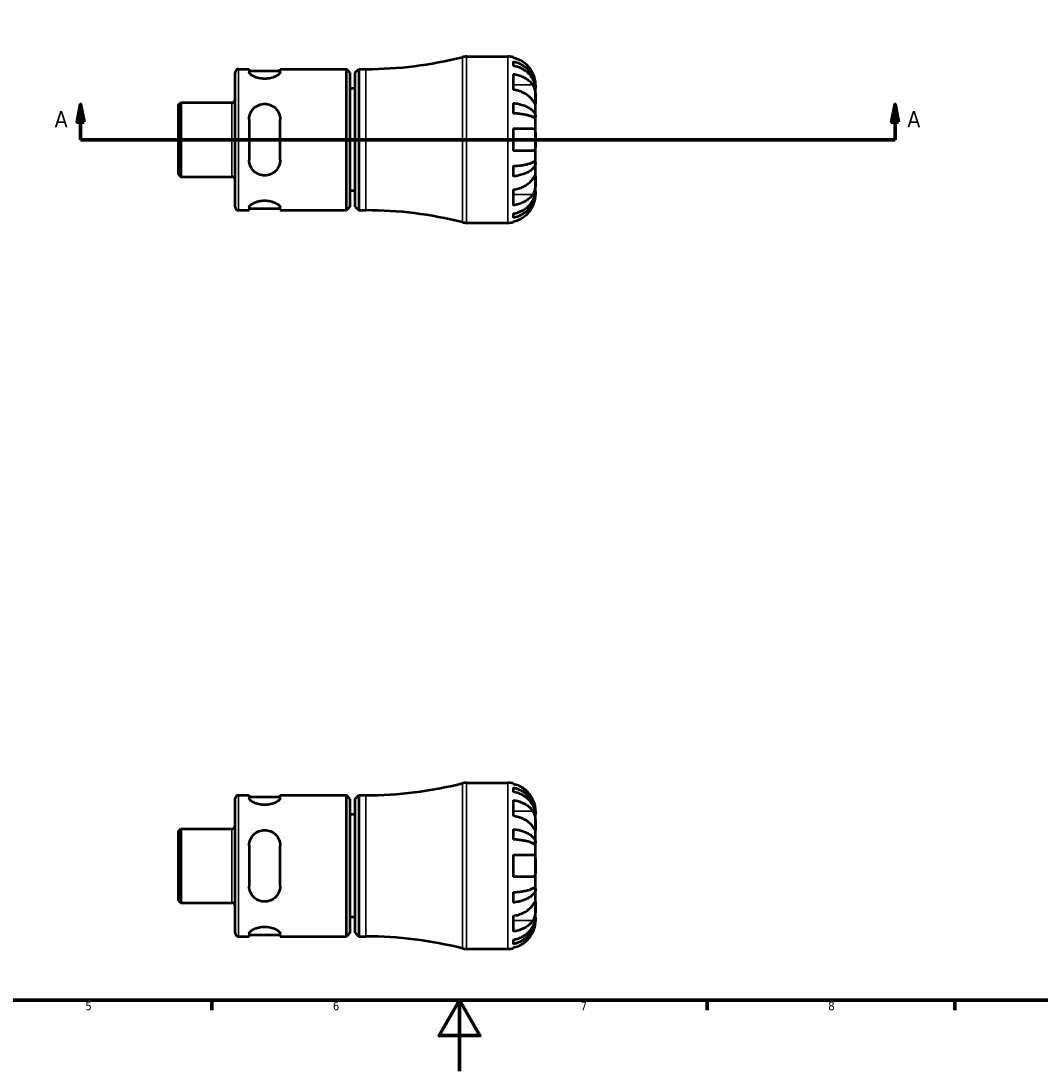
# Model space of a CAD drawing. Header units: millimetres. Extents: x -51 to 904, y -24 to 594.
# Tile 3 of 6: x 296 to 585, y 0 to 297. Entities that reach past the tile are written whole.
import ezdxf

# ---------------------------------------------------------------- set-up
doc = ezdxf.new("R2010")
doc.units = ezdxf.units.MM
for name, color, linetype, lineweight in [('Border (ANSI)', 7, 'Continuous', 70), ('Section Line (ANSI)', 7, 'Continuous', 70), ('Visible (ANSI)', 7, 'Continuous', 50), ('Visible Narrow (ANSI)', 7, 'Continuous', 35)]:
    doc.layers.add(name, color=color, linetype=linetype, lineweight=lineweight)
doc.styles.add('Label Text (ANSI)', font='tahoma.ttf')
doc.styles.add('Note Text (ANSI)', font='tahoma.ttf')

# ---------------------------------------------------------------- blocks, each defined once
blk = doc.blocks.new('Borders Default Border')
at = {"layer": 'Border (ANSI)'}
for p, q in [((350.42, 20), (350.42, 17.2)), ((490.58, 20), (490.58, 17.2)), ((560.67, 20), (560.67, 17.2))]:
    blk.add_line(p, q, dxfattribs=at)
at = {"layer": 'Border (ANSI)', "flags": 128}
for points in [[(20, 20), (20, 574), (821, 574), (821, 20), (20, 20)], [(420.5, 0), (420.5, 20), (414.73, 10), (426.27, 10), (420.5, 20)]]:
    blk.add_lwpolyline(points, dxfattribs=at)
at = {"layer": 'Border (ANSI)', "color": 5, "true_color": 0x0000ff, "char_height": 2.4, "attachment_point": 7, "style": 'Note Text (ANSI)'}
for s, insert in [('5', (314.67, 17.15)), ('6', (384.69, 17.15)), ('7', (454.8, 17.2)), ('8', (524.84, 17.15))]:
    blk.add_mtext(s, dxfattribs=dict(at, insert=insert))
blk = doc.blocks.new('2dTransSection0')
at = {"layer": 'Section Line (ANSI)', "linetype": 'Continuous'}
for p, q in [((313.32, 273.43), (312.32, 268.43)), ((313.32, 268.43), (313.32, 273.43)), ((314.32, 268.43), (313.32, 273.43)), ((543.74, 273.43), (542.74, 268.43)), ((543.74, 268.43), (543.74, 273.43)), ((544.74, 268.43), (543.74, 273.43)), ((312.32, 268.43), (314.32, 268.43)), ((313.32, 263.43), (313.32, 268.43)), ((542.74, 268.43), (544.74, 268.43)), ((543.74, 263.43), (543.74, 268.43)), ((313.32, 263.43), (322.26, 263.43)), ((534.81, 263.43), (543.74, 263.43))]:
    blk.add_line(p, q, dxfattribs=at)
at = {"layer": 'Section Line (ANSI)'}
blk.add_line((313.32, 263.43), (543.74, 263.43), dxfattribs=at)
at = {"layer": 'Section Line (ANSI)', "linetype": 'Continuous', "flags": 128}
for points in [[(314.32, 268.43), (313.32, 273.43), (312.32, 268.43), (314.32, 268.43)], [(544.74, 268.43), (543.74, 273.43), (542.74, 268.43), (544.74, 268.43)]]:
    blk.add_lwpolyline(points, dxfattribs=at)
at = {"layer": 'Section Line (ANSI)'}
for points in [[(314.32, 268.43), (313.32, 273.43), (312.32, 268.43), (314.32, 268.43)], [(544.74, 268.43), (543.74, 273.43), (542.74, 268.43), (544.74, 268.43)]]:
    blk.add_solid(points, dxfattribs=at)
at = {"layer": 'Section Line (ANSI)', "char_height": 4.57, "attachment_point": 7, "style": 'Label Text (ANSI)'}
for insert in [(305.96, 266.93), (547.21, 266.93)]:
    blk.add_mtext('A', dxfattribs=dict(at, insert=insert))

msp = doc.modelspace()

# ---------------------------------------------------------------- linework, layer by layer
at = {"layer": 'Visible (ANSI)'}
for p, q in [((422.4605, 286.9274), (434.1567, 286.9274)), ((435.7317, 286.7683), (435.7317, 286.5547)), ((435.7317, 285.5461), (435.7317, 284.3383)), ((357.0317, 244.3774), (357.0317, 282.4774)), ((357.9567, 283.4024), (361.0192, 283.4024)), ((361.0192, 283.4024), (361.0192, 282.5569)), ((361.0192, 282.9024), (369.7692, 282.9024)), ((369.7692, 283.4024), (388.5167, 283.4024)), ((369.7692, 282.5569), (369.7692, 283.4024)), ((388.5167, 243.4524), (388.5167, 283.4024)), ((389.5167, 282.4024), (388.5167, 283.4024)), ((389.5167, 282.4024), (389.5167, 244.4524)), ((391.0317, 282.4024), (392.0317, 283.4024)), ((391.0317, 244.4524), (391.0317, 282.4024)), ((392.0317, 283.4024), (392.0317, 243.4524)), ((392.0317, 283.4024), (394.0317, 283.4024)), ((435.7317, 282.0083), (435.7317, 277.5535)), ((391.0317, 277.9274), (389.5167, 277.9274)), ((442.0317, 278.0469), (442.0193, 278.0469)), ((442.0317, 278.0469), (442.0317, 279.0524)), ((442.0317, 277.6643), (442.0317, 278.0469)), ((442.0317, 274.4759), (442.0317, 277.6643)), ((341.0317, 273.2762), (341.6603, 273.9049)), ((341.0317, 253.5785), (341.0317, 273.2762)), ((341.6603, 273.9049), (356.1067, 273.9049)), ((341.6603, 273.9049), (341.6603, 252.9499)), ((435.7317, 273.797), (435.7317, 270.8812)), ((442.0317, 269.8657), (442.0317, 274.4759)), ((361.0192, 269.1774), (361.0192, 257.6774)), ((369.7692, 257.6774), (369.7692, 269.1774)), ((442.0317, 269.8657), (441.1228, 269.8657)), ((442.0317, 268.9418), (442.0317, 269.8657)), ((442.0317, 263.4274), (442.0317, 268.9418)), ((435.7317, 266.5774), (435.7317, 260.2774)), ((435.7317, 266.5774), (441.2539, 266.5774)), ((442.0317, 257.9129), (442.0317, 263.4274)), ((441.2539, 260.2774), (435.7317, 260.2774)), ((435.7317, 255.9735), (435.7317, 253.0577)), ((442.0317, 256.9891), (441.1228, 256.9891)), ((442.0317, 256.9891), (442.0317, 257.9129)), ((442.0317, 252.3788), (442.0317, 256.9891)), ((341.0317, 253.5785), (341.6603, 252.9499)), ((341.6603, 252.9499), (356.1067, 252.9499)), ((442.0317, 249.1905), (442.0317, 252.3788)), ((391.0317, 248.9274), (389.5167, 248.9274)), ((435.7317, 249.3012), (435.7317, 244.8465)), ((442.0317, 248.8078), (442.0193, 248.8078)), ((442.0317, 248.8078), (442.0317, 249.1905)), ((442.0317, 247.8024), (442.0317, 248.8078)), ((361.0192, 244.2979), (361.0192, 243.4524)), ((361.0192, 243.9524), (369.7692, 243.9524)), ((369.7692, 243.4524), (369.7692, 244.2979)), ((389.5167, 244.4524), (388.5167, 243.4524)), ((391.0317, 244.4524), (392.0317, 243.4524)), ((357.9567, 243.4524), (361.0192, 243.4524)), ((369.7692, 243.4524), (388.5167, 243.4524)), ((392.0317, 243.4524), (394.0317, 243.4524)), ((435.7317, 242.5164), (435.7317, 241.3087)), ((422.4605, 239.9274), (434.1567, 239.9274)), ((435.7317, 240.3), (435.7317, 240.0865)), ((422.4605, 81.5288), (434.1567, 81.5288)), ((435.7317, 81.3697), (435.7317, 81.1561)), ((357.9567, 78.0038), (361.0192, 78.0038)), ((361.0192, 78.0038), (361.0192, 77.1583)), ((361.0192, 77.5038), (369.7692, 77.5038)), ((369.7692, 78.0038), (388.5167, 78.0038)), ((369.7692, 77.1583), (369.7692, 78.0038)), ((388.5167, 38.0538), (388.5167, 78.0038)), ((389.5167, 77.0038), (388.5167, 78.0038)), ((391.0317, 77.0038), (392.0317, 78.0038)), ((392.0317, 78.0038), (392.0317, 38.0538)), ((392.0317, 78.0038), (394.0317, 78.0038)), ((435.7317, 80.1475), (435.7317, 78.9397)), ((357.0317, 38.9788), (357.0317, 77.0788)), ((389.5167, 77.0038), (389.5167, 39.0538)), ((391.0317, 39.0538), (391.0317, 77.0038)), ((435.7317, 76.6097), (435.7317, 72.1549)), ((391.0317, 72.5288), (389.5167, 72.5288)), ((442.0317, 72.6484), (442.0193, 72.6484)), ((442.0317, 72.6484), (442.0317, 73.6538)), ((442.0317, 72.2657), (442.0317, 72.6484)), ((442.0317, 69.0773), (442.0317, 72.2657)), ((341.0317, 67.8776), (341.6603, 68.5063)), ((341.6603, 68.5063), (356.1067, 68.5063)), ((341.6603, 68.5063), (341.6603, 47.5513)), ((435.7317, 68.3984), (435.7317, 65.4826)), ((442.0317, 64.4671), (442.0317, 69.0773)), ((341.0317, 48.1799), (341.0317, 67.8776)), ((361.0192, 63.7788), (361.0192, 52.2788)), ((369.7692, 52.2788), (369.7692, 63.7788)), ((442.0317, 64.4671), (441.1228, 64.4671)), ((442.0317, 63.5432), (442.0317, 64.4671)), ((442.0317, 58.0288), (442.0317, 63.5432)), ((435.7317, 61.1788), (435.7317, 54.8788)), ((435.7317, 61.1788), (441.2539, 61.1788)), ((442.0317, 52.5144), (442.0317, 58.0288)), ((441.2539, 54.8788), (435.7317, 54.8788)), ((435.7317, 50.5749), (435.7317, 47.6592)), ((442.0317, 51.5905), (441.1228, 51.5905)), ((442.0317, 51.5905), (442.0317, 52.5144)), ((442.0317, 46.9802), (442.0317, 51.5905)), ((341.0317, 48.1799), (341.6603, 47.5513)), ((341.6603, 47.5513), (356.1067, 47.5513)), ((442.0317, 43.7919), (442.0317, 46.9802)), ((391.0317, 43.5288), (389.5167, 43.5288)), ((435.7317, 43.9027), (435.7317, 39.4479)), ((442.0317, 43.4092), (442.0193, 43.4092)), ((442.0317, 43.4092), (442.0317, 43.7919)), ((442.0317, 42.4038), (442.0317, 43.4092)), ((361.0192, 38.8993), (361.0192, 38.0538)), ((369.7692, 38.0538), (369.7692, 38.8993)), ((389.5167, 39.0538), (388.5167, 38.0538)), ((391.0317, 39.0538), (392.0317, 38.0538)), ((357.9567, 38.0538), (361.0192, 38.0538)), ((361.0192, 38.5538), (369.7692, 38.5538)), ((369.7692, 38.0538), (388.5167, 38.0538)), ((392.0317, 38.0538), (394.0317, 38.0538)), ((435.7317, 37.1178), (435.7317, 35.9101)), ((422.4605, 34.5288), (434.1567, 34.5288)), ((435.7317, 34.9014), (435.7317, 34.6879))]:
    msp.add_line(p, q, dxfattribs=at)
for centre, radius, start, end in [((394.0317, 395.1033), 111.7009, 270, 284.136477), ((422.4605, 282.2274), 4.7, 90, 104.136477), ((434.1567, 279.0524), 7.875, 78.463041, 90), ((357.9567, 282.4774), 0.925, 90, 180), ((356.1067, 274.8299), 0.925, 270, 0), ((356.1067, 252.0249), 0.925, 0, 90), ((357.9567, 244.3774), 0.925, 180, 270), ((394.0317, 131.7515), 111.7009, 75.863523, 90), ((422.4605, 244.6274), 4.7, 255.863523, 270), ((434.1567, 247.8024), 7.875, 270, 281.536959), ((394.0317, 189.7047), 111.7009, 270, 284.136477), ((422.4605, 76.8288), 4.7, 90, 104.136477), ((434.1567, 73.6538), 7.875, 78.463041, 90), ((357.9567, 77.0788), 0.925, 90, 180), ((356.1067, 69.4313), 0.925, 270, 0), ((356.1067, 46.6263), 0.925, 0, 90), ((357.9567, 38.9788), 0.925, 180, 270), ((394.0317, -73.6471), 111.7009, 75.863523, 90), ((422.4605, 39.2288), 4.7, 255.863523, 270), ((434.1567, 42.4038), 7.875, 270, 281.536959)]:
    msp.add_arc(centre, radius, start, end, dxfattribs=at)
for points, knots in [([(441.2539, 282.2024), (441.096, 282.5355), (440.9071, 282.8723), (440.3989, 283.6388), (440.0559, 284.0528), (439.3672, 284.7455), (438.9588, 285.0883), (438.0786, 285.6799), (437.6069, 285.9286), (436.7238, 286.2961), (436.2337, 286.4513), (435.7317, 286.5547)], [3.892395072, 3.892395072, 3.892395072, 3.892395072, 3.998310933, 3.998310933, 4.145419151, 4.145419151, 4.291315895, 4.291315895, 4.43721264, 4.43721264, 4.578247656, 4.578247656, 4.578247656, 4.578247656]), ([(435.7317, 285.5461), (436.2367, 285.446), (436.7301, 285.2954), (437.6158, 284.9398), (438.0877, 284.6999), (438.9685, 284.1291), (439.3775, 283.7982), (440.0651, 283.1314), (440.407, 282.7339), (440.9964, 281.8781), (441.2439, 281.4198), (441.6169, 280.5463), (441.7763, 280.0505), (441.9837, 279.0376), (442.0317, 278.5204), (442.0317, 278.0469)], [0.1494024, 0.1494024, 0.1494024, 0.1494024, 0.29124982, 0.29124982, 0.43706507, 0.43706507, 0.58288032, 0.58288032, 0.7290354, 0.7290354, 0.87519047, 0.87519047, 1.02191485, 1.02191485, 1.16863923, 1.16863923, 1.16863923, 1.16863923]), ([(369.7692, 282.5569), (369.7692, 282.3859), (369.6523, 282.176), (369.1885, 281.7367), (368.842, 281.5084), (368.0636, 281.1334), (367.5871, 280.9577), (366.5292, 280.7129), (365.9472, 280.6461), (365.3942, 280.6461), (364.8411, 280.6461), (364.2591, 280.7129), (363.2012, 280.9577), (362.7247, 281.1334), (361.9463, 281.5084), (361.5998, 281.7367), (361.1361, 282.176), (361.0192, 282.3859), (361.0192, 282.5569)], [-0.68819062, -0.68819062, -0.68819062, -0.68819062, -0.51000104, -0.51000104, -0.33181146, -0.33181146, -0.16590573, -0.16590573, 0, 0, 0, 0.16590573, 0.16590573, 0.33181146, 0.33181146, 0.51000104, 0.51000104, 0.68819062, 0.68819062, 0.68819062, 0.68819062]), ([(442.0317, 277.6643), (442.0317, 278.0857), (441.9837, 278.5459), (441.7763, 279.4474), (441.6169, 279.8886), (441.2439, 280.666), (440.9964, 281.0739), (440.407, 281.8356), (440.0651, 282.1893), (439.3775, 282.7828), (438.9685, 283.0773), (438.0877, 283.5852), (437.6158, 283.7987), (436.7301, 284.1152), (436.2367, 284.2493), (435.7317, 284.3383)], [3.51339372, 3.51339372, 3.51339372, 3.51339372, 3.6601181, 3.6601181, 3.80684248, 3.80684248, 3.95299756, 3.95299756, 4.09915263, 4.09915263, 4.24496788, 4.24496788, 4.39078313, 4.39078313, 4.53263055, 4.53263055, 4.53263055, 4.53263055]), ([(442.0317, 279.0524), (442.0317, 279.0524), (442.0319, 279.0823), (442.0299, 279.2063), (442.0274, 279.3061), (442.0052, 279.6322), (441.978, 279.8917), (441.8799, 280.4108), (441.8268, 280.6388), (441.7128, 281.0348), (441.6619, 281.1938), (441.5519, 281.5043), (441.4939, 281.6545), (441.3755, 281.9381), (441.3163, 282.0708), (441.2539, 282.2024)], [0, 0, 0, 0, 0.075148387, 0.075148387, 0.157756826, 0.157756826, 0.278871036, 0.278871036, 0.360564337, 0.360564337, 0.413159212, 0.413159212, 0.461746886, 0.461746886, 0.504856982, 0.504856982, 0.504856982, 0.504856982]), ([(435.7317, 282.0083), (436.2337, 281.9351), (436.7238, 281.8254), (437.6069, 281.5655), (438.0786, 281.3897), (438.9588, 280.9714), (439.3672, 280.7289), (440.0559, 280.2392), (440.3989, 279.9464), (440.9071, 279.4044), (441.096, 279.1662), (441.2539, 278.9307)], [0.149410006, 0.149410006, 0.149410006, 0.149410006, 0.290445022, 0.290445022, 0.436341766, 0.436341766, 0.582238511, 0.582238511, 0.729346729, 0.729346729, 0.835262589, 0.835262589, 0.835262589, 0.835262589]), ([(441.2539, 274.4759), (441.096, 274.7115), (440.9071, 274.9496), (440.3989, 275.4916), (440.0559, 275.7844), (439.3672, 276.2741), (438.9588, 276.5166), (438.0786, 276.9349), (437.6069, 277.1107), (436.7238, 277.3706), (436.2337, 277.4804), (435.7317, 277.5535)], [3.892395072, 3.892395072, 3.892395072, 3.892395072, 3.998310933, 3.998310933, 4.145419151, 4.145419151, 4.291315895, 4.291315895, 4.43721264, 4.43721264, 4.578247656, 4.578247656, 4.578247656, 4.578247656]), ([(441.2539, 278.9307), (441.3117, 278.8445), (441.3669, 278.7524), (441.5031, 278.4971), (441.5788, 278.3256), (441.7139, 277.9524), (441.772, 277.7517), (441.8866, 277.2529), (441.933, 276.9517), (442.0047, 276.2555), (442.0198, 275.8679), (442.0333, 275.1199), (442.0317, 274.7703), (442.0317, 274.4759)], [-0.50766593, -0.50766593, -0.50766593, -0.50766593, -0.46718991, -0.46718991, -0.402002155, -0.402002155, -0.33506637, -0.33506637, -0.243004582, -0.243004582, -0.124888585, -0.124888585, 0, 0, 0, 0]), ([(361.0192, 269.1774), (361.0192, 269.7462), (361.1361, 270.3437), (361.5998, 271.4345), (361.9463, 271.9284), (362.7247, 272.6827), (363.2012, 273.006), (364.2591, 273.4411), (364.8411, 273.5524), (365.9472, 273.5524), (366.5292, 273.4411), (367.5871, 273.006), (368.0636, 272.6827), (368.842, 271.9284), (369.1885, 271.4345), (369.6523, 270.3437), (369.7692, 269.7462), (369.7692, 269.1774)], [0.66656863, 0.66656863, 0.66656863, 0.66656863, 0.84475821, 0.84475821, 1.02294779, 1.02294779, 1.18885352, 1.18885352, 1.35475925, 1.35475925, 1.52066497, 1.52066497, 1.6865707, 1.6865707, 1.86476028, 1.86476028, 2.04294986, 2.04294986, 2.04294986, 2.04294986]), ([(435.7317, 273.797), (436.2367, 273.7445), (436.7301, 273.6656), (437.6158, 273.4791), (438.0877, 273.3534), (438.9685, 273.0542), (439.3775, 272.8807), (440.0651, 272.5311), (440.407, 272.3228), (440.9964, 271.8741), (441.2439, 271.6338), (441.6169, 271.1759), (441.7763, 270.916), (441.9837, 270.385), (442.0317, 270.1139), (442.0317, 269.8657)], [0.1494024, 0.1494024, 0.1494024, 0.1494024, 0.29124982, 0.29124982, 0.43706507, 0.43706507, 0.58288032, 0.58288032, 0.7290354, 0.7290354, 0.87519047, 0.87519047, 1.02191485, 1.02191485, 1.16863923, 1.16863923, 1.16863923, 1.16863923]), ([(442.0317, 274.4759), (442.0317, 274.3202), (442.0318, 274.1812), (442.0306, 273.9331), (442.0292, 273.8276), (442.0167, 273.6293), (442.0016, 273.5648), (441.9367, 273.5452), (441.8894, 273.5838), (441.7721, 273.7248), (441.714, 273.8036), (441.5789, 273.9951), (441.5032, 274.1059), (441.367, 274.3075), (441.3118, 274.3896), (441.2539, 274.4759)], [0, 0, 0, 0, 0.066081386, 0.066081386, 0.136674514, 0.136674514, 0.238734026, 0.238734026, 0.334577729, 0.334577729, 0.401578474, 0.401578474, 0.466853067, 0.466853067, 0.507453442, 0.507453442, 0.507453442, 0.507453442]), ([(442.0317, 268.9418), (442.0317, 269.0643), (441.9837, 269.198), (441.7763, 269.46), (441.6169, 269.5882), (441.2439, 269.8141), (440.9964, 269.9326), (440.407, 270.1539), (440.0651, 270.2567), (439.3775, 270.4292), (438.9685, 270.5148), (438.0877, 270.6624), (437.6158, 270.7244), (436.7301, 270.8164), (436.2367, 270.8553), (435.7317, 270.8812)], [3.51339372, 3.51339372, 3.51339372, 3.51339372, 3.6601181, 3.6601181, 3.80684248, 3.80684248, 3.95299756, 3.95299756, 4.09915263, 4.09915263, 4.24496788, 4.24496788, 4.39078313, 4.39078313, 4.53263055, 4.53263055, 4.53263055, 4.53263055]), ([(441.2539, 266.5774), (441.316, 266.5774), (441.375, 266.5692), (441.511, 266.528), (441.5836, 266.4855), (441.7148, 266.3593), (441.7719, 266.2745), (441.8864, 266.0205), (441.9331, 265.8339), (442.0047, 265.3315), (442.0198, 265.0015), (442.0333, 264.2556), (442.0317, 263.8437), (442.0317, 263.4274)], [-0.508164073, -0.508164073, -0.508164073, -0.508164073, -0.464605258, -0.464605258, -0.401547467, -0.401547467, -0.335618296, -0.335618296, -0.242869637, -0.242869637, -0.124906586, -0.124906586, 0, 0, 0, 0]), ([(442.0317, 263.4274), (442.0317, 263.208), (442.0318, 262.9892), (442.0306, 262.5454), (442.0292, 262.3223), (442.0154, 261.7368), (441.9954, 261.4024), (441.9103, 260.9257), (441.8603, 260.7597), (441.7421, 260.5337), (441.6833, 260.4582), (441.5467, 260.3452), (441.4694, 260.3085), (441.3425, 260.2817), (441.299, 260.2774), (441.2539, 260.2774)], [-2.176679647, -2.176679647, -2.176679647, -2.176679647, -2.110866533, -2.110866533, -2.040552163, -2.040552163, -1.91738302, -1.91738302, -1.829422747, -1.829422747, -1.765581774, -1.765581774, -1.70117883, -1.70117883, -1.669619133, -1.669619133, -1.669619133, -1.669619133]), ([(369.7692, 257.6774), (369.7692, 257.1085), (369.6523, 256.511), (369.1885, 255.4202), (368.842, 254.9264), (368.0636, 254.172), (367.5871, 253.8487), (366.5292, 253.4137), (365.9472, 253.3024), (365.3942, 253.3024), (364.8411, 253.3024), (364.2591, 253.4137), (363.2012, 253.8487), (362.7247, 254.172), (361.9463, 254.9264), (361.5998, 255.4202), (361.1361, 256.511), (361.0192, 257.1085), (361.0192, 257.6774)], [-0.68819062, -0.68819062, -0.68819062, -0.68819062, -0.51000104, -0.51000104, -0.33181146, -0.33181146, -0.16590573, -0.16590573, 0, 0, 0, 0.16590573, 0.16590573, 0.33181146, 0.33181146, 0.51000104, 0.51000104, 0.68819062, 0.68819062, 0.68819062, 0.68819062]), ([(435.7317, 255.9735), (436.2367, 255.9994), (436.7301, 256.0384), (437.6158, 256.1303), (438.0877, 256.1924), (438.9685, 256.34), (439.3775, 256.4256), (440.0651, 256.598), (440.407, 256.7008), (440.9964, 256.9221), (441.2439, 257.0407), (441.6169, 257.2666), (441.7763, 257.3948), (441.9837, 257.6567), (442.0317, 257.7905), (442.0317, 257.9129)], [0.1494024, 0.1494024, 0.1494024, 0.1494024, 0.29124982, 0.29124982, 0.43706507, 0.43706507, 0.58288032, 0.58288032, 0.7290354, 0.7290354, 0.87519047, 0.87519047, 1.02191485, 1.02191485, 1.16863923, 1.16863923, 1.16863923, 1.16863923]), ([(442.0317, 256.9891), (442.0317, 256.7408), (441.9837, 256.4697), (441.7763, 255.9387), (441.6169, 255.6788), (441.2439, 255.2209), (440.9964, 254.9806), (440.407, 254.532), (440.0651, 254.3236), (439.3775, 253.974), (438.9685, 253.8006), (438.0877, 253.5013), (437.6158, 253.3756), (436.7301, 253.1891), (436.2367, 253.1102), (435.7317, 253.0577)], [3.51339372, 3.51339372, 3.51339372, 3.51339372, 3.6601181, 3.6601181, 3.80684248, 3.80684248, 3.95299756, 3.95299756, 4.09915263, 4.09915263, 4.24496788, 4.24496788, 4.39078313, 4.39078313, 4.53263055, 4.53263055, 4.53263055, 4.53263055]), ([(441.2539, 252.3788), (441.3117, 252.465), (441.3669, 252.5471), (441.5031, 252.7486), (441.5788, 252.8595), (441.7139, 253.051), (441.772, 253.1298), (441.8866, 253.2676), (441.933, 253.3064), (442.0047, 253.2939), (442.0198, 253.214), (442.0333, 252.9061), (442.0317, 252.6732), (442.0317, 252.3788)], [-0.50766593, -0.50766593, -0.50766593, -0.50766593, -0.46718991, -0.46718991, -0.402002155, -0.402002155, -0.33506637, -0.33506637, -0.243004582, -0.243004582, -0.124888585, -0.124888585, 0, 0, 0, 0]), ([(435.7317, 249.3012), (436.2337, 249.3744), (436.7238, 249.4842), (437.6069, 249.744), (438.0786, 249.9198), (438.9588, 250.3381), (439.3672, 250.5806), (440.0559, 251.0703), (440.3989, 251.3631), (440.9071, 251.9051), (441.096, 252.1433), (441.2539, 252.3788)], [0.149410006, 0.149410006, 0.149410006, 0.149410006, 0.290445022, 0.290445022, 0.436341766, 0.436341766, 0.582238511, 0.582238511, 0.729346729, 0.729346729, 0.835262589, 0.835262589, 0.835262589, 0.835262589]), ([(442.0317, 252.3788), (442.0317, 252.2231), (442.0318, 252.0514), (442.0306, 251.6694), (442.0292, 251.4584), (442.0167, 250.9187), (442.0016, 250.5835), (441.9367, 249.9279), (441.8894, 249.6141), (441.7721, 249.1034), (441.714, 248.9027), (441.5789, 248.5294), (441.5032, 248.358), (441.367, 248.1025), (441.3118, 248.0103), (441.2539, 247.9241)], [0, 0, 0, 0, 0.066081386, 0.066081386, 0.136674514, 0.136674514, 0.238734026, 0.238734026, 0.334577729, 0.334577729, 0.401578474, 0.401578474, 0.466853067, 0.466853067, 0.507453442, 0.507453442, 0.507453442, 0.507453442]), ([(435.7317, 242.5164), (436.2367, 242.6055), (436.7301, 242.7395), (437.6158, 243.056), (438.0877, 243.2695), (438.9685, 243.7775), (439.3775, 244.072), (440.0651, 244.6654), (440.407, 245.0192), (440.9964, 245.7808), (441.2439, 246.1887), (441.6169, 246.9661), (441.7763, 247.4073), (441.9837, 248.3088), (442.0317, 248.7691), (442.0317, 249.1905)], [0.1494024, 0.1494024, 0.1494024, 0.1494024, 0.29124982, 0.29124982, 0.43706507, 0.43706507, 0.58288032, 0.58288032, 0.7290354, 0.7290354, 0.87519047, 0.87519047, 1.02191485, 1.02191485, 1.16863923, 1.16863923, 1.16863923, 1.16863923]), ([(442.0317, 248.8078), (442.0317, 248.3343), (441.9837, 247.8171), (441.7763, 246.8042), (441.6169, 246.3084), (441.2439, 245.435), (440.9964, 244.9766), (440.407, 244.1208), (440.0651, 243.7233), (439.3775, 243.0565), (438.9685, 242.7256), (438.0877, 242.1548), (437.6158, 241.915), (436.7301, 241.5593), (436.2367, 241.4087), (435.7317, 241.3087)], [3.51339372, 3.51339372, 3.51339372, 3.51339372, 3.6601181, 3.6601181, 3.80684248, 3.80684248, 3.95299756, 3.95299756, 4.09915263, 4.09915263, 4.24496788, 4.24496788, 4.39078313, 4.39078313, 4.53263055, 4.53263055, 4.53263055, 4.53263055]), ([(441.2539, 247.9241), (441.096, 247.6885), (440.9071, 247.4503), (440.3989, 246.9084), (440.0559, 246.6156), (439.3672, 246.1258), (438.9588, 245.8834), (438.0786, 245.4651), (437.6069, 245.2892), (436.7238, 245.0294), (436.2337, 244.9196), (435.7317, 244.8465)], [3.892395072, 3.892395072, 3.892395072, 3.892395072, 3.998310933, 3.998310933, 4.145419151, 4.145419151, 4.291315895, 4.291315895, 4.43721264, 4.43721264, 4.578247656, 4.578247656, 4.578247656, 4.578247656]), ([(441.2539, 244.6524), (441.316, 244.7833), (441.375, 244.9156), (441.511, 245.241), (441.5836, 245.4336), (441.7148, 245.8227), (441.7719, 246.017), (441.8864, 246.466), (441.9331, 246.708), (442.0047, 247.1919), (442.0198, 247.409), (442.0333, 247.7198), (442.0317, 247.8024), (442.0317, 247.8024)], [-0.508164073, -0.508164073, -0.508164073, -0.508164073, -0.464605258, -0.464605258, -0.401547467, -0.401547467, -0.335618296, -0.335618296, -0.242869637, -0.242869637, -0.124906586, -0.124906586, 0, 0, 0, 0]), ([(361.0192, 244.2979), (361.0192, 244.4688), (361.1361, 244.6788), (361.5998, 245.118), (361.9463, 245.3463), (362.7247, 245.7213), (363.2012, 245.8971), (364.2591, 246.1419), (364.8411, 246.2086), (365.9472, 246.2086), (366.5292, 246.1419), (367.5871, 245.8971), (368.0636, 245.7213), (368.842, 245.3463), (369.1885, 245.118), (369.6523, 244.6788), (369.7692, 244.4688), (369.7692, 244.2979)], [0.66656863, 0.66656863, 0.66656863, 0.66656863, 0.84475821, 0.84475821, 1.02294779, 1.02294779, 1.18885352, 1.18885352, 1.35475925, 1.35475925, 1.52066497, 1.52066497, 1.6865707, 1.6865707, 1.86476028, 1.86476028, 2.04294986, 2.04294986, 2.04294986, 2.04294986]), ([(435.7317, 240.3), (436.2337, 240.4034), (436.7238, 240.5587), (437.6069, 240.9262), (438.0786, 241.1748), (438.9588, 241.7664), (439.3672, 242.1093), (440.0559, 242.8019), (440.3989, 243.216), (440.9071, 243.9824), (441.096, 244.3193), (441.2539, 244.6524)], [0.149410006, 0.149410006, 0.149410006, 0.149410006, 0.290445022, 0.290445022, 0.436341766, 0.436341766, 0.582238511, 0.582238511, 0.729346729, 0.729346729, 0.835262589, 0.835262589, 0.835262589, 0.835262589]), ([(441.2539, 76.8038), (441.096, 77.1369), (440.9071, 77.4737), (440.3989, 78.2402), (440.0559, 78.6543), (439.3672, 79.3469), (438.9588, 79.6898), (438.0786, 80.2813), (437.6069, 80.53), (436.7238, 80.8975), (436.2337, 81.0527), (435.7317, 81.1561)], [3.892395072, 3.892395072, 3.892395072, 3.892395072, 3.998310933, 3.998310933, 4.145419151, 4.145419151, 4.291315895, 4.291315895, 4.43721264, 4.43721264, 4.578247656, 4.578247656, 4.578247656, 4.578247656]), ([(435.7317, 80.1475), (436.2367, 80.0474), (436.7301, 79.8968), (437.6158, 79.5412), (438.0877, 79.3013), (438.9685, 78.7305), (439.3775, 78.3996), (440.0651, 77.7328), (440.407, 77.3354), (440.9964, 76.4795), (441.2439, 76.0212), (441.6169, 75.1477), (441.7763, 74.652), (441.9837, 73.639), (442.0317, 73.1219), (442.0317, 72.6484)], [0.1494024, 0.1494024, 0.1494024, 0.1494024, 0.29124982, 0.29124982, 0.43706507, 0.43706507, 0.58288032, 0.58288032, 0.7290354, 0.7290354, 0.87519047, 0.87519047, 1.02191485, 1.02191485, 1.16863923, 1.16863923, 1.16863923, 1.16863923]), ([(442.0317, 72.2657), (442.0317, 72.6871), (441.9837, 73.1473), (441.7763, 74.0488), (441.6169, 74.4901), (441.2439, 75.2674), (440.9964, 75.6753), (440.407, 76.437), (440.0651, 76.7907), (439.3775, 77.3842), (438.9685, 77.6787), (438.0877, 78.1867), (437.6158, 78.4001), (436.7301, 78.7167), (436.2367, 78.8507), (435.7317, 78.9397)], [3.51339372, 3.51339372, 3.51339372, 3.51339372, 3.6601181, 3.6601181, 3.80684248, 3.80684248, 3.95299756, 3.95299756, 4.09915263, 4.09915263, 4.24496788, 4.24496788, 4.39078313, 4.39078313, 4.53263055, 4.53263055, 4.53263055, 4.53263055]), ([(369.7692, 77.1583), (369.7692, 76.9873), (369.6523, 76.7774), (369.1885, 76.3381), (368.842, 76.1098), (368.0636, 75.7348), (367.5871, 75.5591), (366.5292, 75.3143), (365.9472, 75.2475), (365.3942, 75.2475), (364.8411, 75.2475), (364.2591, 75.3143), (363.2012, 75.5591), (362.7247, 75.7348), (361.9463, 76.1098), (361.5998, 76.3381), (361.1361, 76.7774), (361.0192, 76.9873), (361.0192, 77.1583)], [-0.68819062, -0.68819062, -0.68819062, -0.68819062, -0.51000104, -0.51000104, -0.33181146, -0.33181146, -0.16590573, -0.16590573, 0, 0, 0, 0.16590573, 0.16590573, 0.33181146, 0.33181146, 0.51000104, 0.51000104, 0.68819062, 0.68819062, 0.68819062, 0.68819062]), ([(435.7317, 76.6097), (436.2337, 76.5366), (436.7238, 76.4268), (437.6069, 76.1669), (438.0786, 75.9911), (438.9588, 75.5728), (439.3672, 75.3303), (440.0559, 74.8406), (440.3989, 74.5478), (440.9071, 74.0058), (441.096, 73.7676), (441.2539, 73.5321)], [0.149410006, 0.149410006, 0.149410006, 0.149410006, 0.290445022, 0.290445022, 0.436341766, 0.436341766, 0.582238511, 0.582238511, 0.729346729, 0.729346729, 0.835262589, 0.835262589, 0.835262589, 0.835262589]), ([(442.0317, 73.6538), (442.0317, 73.6538), (442.0318, 73.6767), (442.0306, 73.7707), (442.0292, 73.8447), (442.0154, 74.1144), (441.9954, 74.3567), (441.9103, 74.8676), (441.8603, 75.1045), (441.7421, 75.5421), (441.6833, 75.7326), (441.5467, 76.1223), (441.4694, 76.3198), (441.3425, 76.6128), (441.299, 76.7087), (441.2539, 76.8038)], [-2.176679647, -2.176679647, -2.176679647, -2.176679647, -2.110866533, -2.110866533, -2.040552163, -2.040552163, -1.91738302, -1.91738302, -1.829422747, -1.829422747, -1.765581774, -1.765581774, -1.70117883, -1.70117883, -1.669619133, -1.669619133, -1.669619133, -1.669619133]), ([(441.2539, 69.0773), (441.096, 69.3129), (440.9071, 69.5511), (440.3989, 70.093), (440.0559, 70.3858), (439.3672, 70.8756), (438.9588, 71.118), (438.0786, 71.5363), (437.6069, 71.7122), (436.7238, 71.972), (436.2337, 72.0818), (435.7317, 72.1549)], [3.892395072, 3.892395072, 3.892395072, 3.892395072, 3.998310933, 3.998310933, 4.145419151, 4.145419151, 4.291315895, 4.291315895, 4.43721264, 4.43721264, 4.578247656, 4.578247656, 4.578247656, 4.578247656]), ([(441.2539, 73.5321), (441.3117, 73.4459), (441.3669, 73.3539), (441.5031, 73.0985), (441.5788, 72.9271), (441.7139, 72.5538), (441.772, 72.3532), (441.8866, 71.8543), (441.933, 71.5531), (442.0047, 70.8569), (442.0198, 70.4693), (442.0333, 69.7213), (442.0317, 69.3717), (442.0317, 69.0773)], [-0.50766593, -0.50766593, -0.50766593, -0.50766593, -0.46718991, -0.46718991, -0.402002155, -0.402002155, -0.33506637, -0.33506637, -0.243004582, -0.243004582, -0.124888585, -0.124888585, 0, 0, 0, 0]), ([(435.7317, 68.3984), (436.2367, 68.346), (436.7301, 68.267), (437.6158, 68.0806), (438.0877, 67.9548), (438.9685, 67.6556), (439.3775, 67.4821), (440.0651, 67.1326), (440.407, 66.9242), (440.9964, 66.4755), (441.2439, 66.2353), (441.6169, 65.7774), (441.7763, 65.5175), (441.9837, 64.9864), (442.0317, 64.7153), (442.0317, 64.4671)], [0.1494024, 0.1494024, 0.1494024, 0.1494024, 0.29124982, 0.29124982, 0.43706507, 0.43706507, 0.58288032, 0.58288032, 0.7290354, 0.7290354, 0.87519047, 0.87519047, 1.02191485, 1.02191485, 1.16863923, 1.16863923, 1.16863923, 1.16863923]), ([(442.0317, 69.0773), (442.0317, 68.9216), (442.0318, 68.7826), (442.0306, 68.5346), (442.0292, 68.429), (442.0167, 68.2307), (442.0016, 68.1662), (441.9367, 68.1466), (441.8894, 68.1853), (441.7721, 68.3262), (441.714, 68.405), (441.5789, 68.5965), (441.5032, 68.7074), (441.367, 68.9089), (441.3118, 68.991), (441.2539, 69.0773)], [0, 0, 0, 0, 0.066081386, 0.066081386, 0.136674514, 0.136674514, 0.238734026, 0.238734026, 0.334577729, 0.334577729, 0.401578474, 0.401578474, 0.466853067, 0.466853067, 0.507453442, 0.507453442, 0.507453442, 0.507453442]), ([(361.0192, 63.7788), (361.0192, 64.3476), (361.1361, 64.9452), (361.5998, 66.036), (361.9463, 66.5298), (362.7247, 67.2842), (363.2012, 67.6075), (364.2591, 68.0425), (364.8411, 68.1538), (365.9472, 68.1538), (366.5292, 68.0425), (367.5871, 67.6075), (368.0636, 67.2842), (368.842, 66.5298), (369.1885, 66.036), (369.6523, 64.9452), (369.7692, 64.3476), (369.7692, 63.7788)], [0.66656863, 0.66656863, 0.66656863, 0.66656863, 0.84475821, 0.84475821, 1.02294779, 1.02294779, 1.18885352, 1.18885352, 1.35475925, 1.35475925, 1.52066497, 1.52066497, 1.6865707, 1.6865707, 1.86476028, 1.86476028, 2.04294986, 2.04294986, 2.04294986, 2.04294986]), ([(442.0317, 63.5432), (442.0317, 63.6657), (441.9837, 63.7994), (441.7763, 64.0614), (441.6169, 64.1896), (441.2439, 64.4155), (440.9964, 64.534), (440.407, 64.7554), (440.0651, 64.8581), (439.3775, 65.0306), (438.9685, 65.1162), (438.0877, 65.2638), (437.6158, 65.3258), (436.7301, 65.4178), (436.2367, 65.4567), (435.7317, 65.4826)], [3.51339372, 3.51339372, 3.51339372, 3.51339372, 3.6601181, 3.6601181, 3.80684248, 3.80684248, 3.95299756, 3.95299756, 4.09915263, 4.09915263, 4.24496788, 4.24496788, 4.39078313, 4.39078313, 4.53263055, 4.53263055, 4.53263055, 4.53263055]), ([(441.2539, 61.1788), (441.316, 61.1788), (441.375, 61.1706), (441.511, 61.1294), (441.5836, 61.0869), (441.7148, 60.9608), (441.7719, 60.8759), (441.8864, 60.6219), (441.9331, 60.4353), (442.0047, 59.9329), (442.0198, 59.6029), (442.0333, 58.857), (442.0317, 58.4451), (442.0317, 58.0288)], [-0.508164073, -0.508164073, -0.508164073, -0.508164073, -0.464605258, -0.464605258, -0.401547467, -0.401547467, -0.335618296, -0.335618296, -0.242869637, -0.242869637, -0.124906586, -0.124906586, 0, 0, 0, 0]), ([(442.0317, 58.0288), (442.0317, 57.8094), (442.0318, 57.5907), (442.0306, 57.1468), (442.0292, 56.9237), (442.0154, 56.3383), (441.9954, 56.0038), (441.9103, 55.5271), (441.8603, 55.3612), (441.7421, 55.1351), (441.6833, 55.0597), (441.5467, 54.9467), (441.4694, 54.9099), (441.3425, 54.8831), (441.299, 54.8788), (441.2539, 54.8788)], [-2.176679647, -2.176679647, -2.176679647, -2.176679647, -2.110866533, -2.110866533, -2.040552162, -2.040552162, -1.91738302, -1.91738302, -1.829422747, -1.829422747, -1.765581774, -1.765581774, -1.70117883, -1.70117883, -1.669619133, -1.669619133, -1.669619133, -1.669619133]), ([(369.7692, 52.2788), (369.7692, 51.71), (369.6523, 51.1124), (369.1885, 50.0216), (368.842, 49.5278), (368.0636, 48.7734), (367.5871, 48.4501), (366.5292, 48.0151), (365.9472, 47.9038), (365.3942, 47.9038), (364.8411, 47.9038), (364.2591, 48.0151), (363.2012, 48.4501), (362.7247, 48.7734), (361.9463, 49.5278), (361.5998, 50.0216), (361.1361, 51.1124), (361.0192, 51.71), (361.0192, 52.2788)], [-0.68819062, -0.68819062, -0.68819062, -0.68819062, -0.51000104, -0.51000104, -0.33181146, -0.33181146, -0.16590573, -0.16590573, 0, 0, 0, 0.16590573, 0.16590573, 0.33181146, 0.33181146, 0.51000104, 0.51000104, 0.68819062, 0.68819062, 0.68819062, 0.68819062]), ([(435.7317, 50.5749), (436.2367, 50.6008), (436.7301, 50.6398), (437.6158, 50.7318), (438.0877, 50.7938), (438.9685, 50.9414), (439.3775, 51.027), (440.0651, 51.1994), (440.407, 51.3022), (440.9964, 51.5235), (441.2439, 51.6421), (441.6169, 51.868), (441.7763, 51.9962), (441.9837, 52.2582), (442.0317, 52.3919), (442.0317, 52.5144)], [0.1494024, 0.1494024, 0.1494024, 0.1494024, 0.29124982, 0.29124982, 0.43706507, 0.43706507, 0.58288032, 0.58288032, 0.7290354, 0.7290354, 0.87519047, 0.87519047, 1.02191485, 1.02191485, 1.16863923, 1.16863923, 1.16863923, 1.16863923]), ([(442.0317, 51.5905), (442.0317, 51.3423), (441.9837, 51.0711), (441.7763, 50.5401), (441.6169, 50.2802), (441.2439, 49.8223), (440.9964, 49.582), (440.407, 49.1334), (440.0651, 48.925), (439.3775, 48.5755), (438.9685, 48.402), (438.0877, 48.1028), (437.6158, 47.977), (436.7301, 47.7906), (436.2367, 47.7116), (435.7317, 47.6592)], [3.51339372, 3.51339372, 3.51339372, 3.51339372, 3.6601181, 3.6601181, 3.80684248, 3.80684248, 3.95299756, 3.95299756, 4.09915263, 4.09915263, 4.24496788, 4.24496788, 4.39078313, 4.39078313, 4.53263055, 4.53263055, 4.53263055, 4.53263055]), ([(441.2539, 46.9802), (441.3117, 47.0664), (441.3669, 47.1485), (441.5031, 47.35), (441.5788, 47.4609), (441.7139, 47.6524), (441.772, 47.7312), (441.8866, 47.869), (441.933, 47.9078), (442.0047, 47.8953), (442.0198, 47.8154), (442.0333, 47.5075), (442.0317, 47.2746), (442.0317, 46.9802)], [-0.50766593, -0.50766593, -0.50766593, -0.50766593, -0.46718991, -0.46718991, -0.402002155, -0.402002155, -0.33506637, -0.33506637, -0.243004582, -0.243004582, -0.124888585, -0.124888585, 0, 0, 0, 0]), ([(435.7317, 43.9027), (436.2337, 43.9758), (436.7238, 44.0856), (437.6069, 44.3454), (438.0786, 44.5213), (438.9588, 44.9396), (439.3672, 45.182), (440.0559, 45.6718), (440.3989, 45.9646), (440.9071, 46.5065), (441.096, 46.7447), (441.2539, 46.9802)], [0.149410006, 0.149410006, 0.149410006, 0.149410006, 0.290445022, 0.290445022, 0.436341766, 0.436341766, 0.582238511, 0.582238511, 0.729346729, 0.729346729, 0.835262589, 0.835262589, 0.835262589, 0.835262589]), ([(442.0317, 46.9802), (442.0317, 46.8245), (442.0318, 46.6528), (442.0306, 46.2708), (442.0292, 46.0598), (442.0167, 45.5201), (442.0016, 45.1849), (441.9367, 44.5293), (441.8894, 44.2155), (441.7721, 43.7048), (441.714, 43.5041), (441.5789, 43.1308), (441.5032, 42.9594), (441.367, 42.7039), (441.3118, 42.6118), (441.2539, 42.5255)], [0, 0, 0, 0, 0.066081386, 0.066081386, 0.136674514, 0.136674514, 0.238734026, 0.238734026, 0.334577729, 0.334577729, 0.401578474, 0.401578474, 0.466853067, 0.466853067, 0.507453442, 0.507453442, 0.507453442, 0.507453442]), ([(435.7317, 37.1178), (436.2367, 37.2069), (436.7301, 37.3409), (437.6158, 37.6574), (438.0877, 37.8709), (438.9685, 38.3789), (439.3775, 38.6734), (440.0651, 39.2668), (440.407, 39.6206), (440.9964, 40.3822), (441.2439, 40.7901), (441.6169, 41.5675), (441.7763, 42.0087), (441.9837, 42.9102), (442.0317, 43.3705), (442.0317, 43.7919)], [0.1494024, 0.1494024, 0.1494024, 0.1494024, 0.29124982, 0.29124982, 0.43706507, 0.43706507, 0.58288032, 0.58288032, 0.7290354, 0.7290354, 0.87519047, 0.87519047, 1.02191485, 1.02191485, 1.16863923, 1.16863923, 1.16863923, 1.16863923]), ([(442.0317, 43.4092), (442.0317, 42.9357), (441.9837, 42.4185), (441.7763, 41.4056), (441.6169, 40.9099), (441.2439, 40.0364), (440.9964, 39.578), (440.407, 38.7222), (440.0651, 38.3247), (439.3775, 37.6579), (438.9685, 37.327), (438.0877, 36.7563), (437.6158, 36.5164), (436.7301, 36.1607), (436.2367, 36.0101), (435.7317, 35.9101)], [3.51339372, 3.51339372, 3.51339372, 3.51339372, 3.6601181, 3.6601181, 3.80684248, 3.80684248, 3.95299756, 3.95299756, 4.09915263, 4.09915263, 4.24496788, 4.24496788, 4.39078313, 4.39078313, 4.53263055, 4.53263055, 4.53263055, 4.53263055]), ([(441.2539, 42.5255), (441.096, 42.2899), (440.9071, 42.0517), (440.3989, 41.5098), (440.0559, 41.217), (439.3672, 40.7272), (438.9588, 40.4848), (438.0786, 40.0665), (437.6069, 39.8906), (436.7238, 39.6308), (436.2337, 39.521), (435.7317, 39.4479)], [3.892395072, 3.892395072, 3.892395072, 3.892395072, 3.998310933, 3.998310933, 4.145419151, 4.145419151, 4.291315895, 4.291315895, 4.43721264, 4.43721264, 4.578247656, 4.578247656, 4.578247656, 4.578247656]), ([(441.2539, 39.2538), (441.316, 39.3847), (441.375, 39.517), (441.511, 39.8424), (441.5836, 40.035), (441.7148, 40.4241), (441.7719, 40.6184), (441.8864, 41.0674), (441.9331, 41.3094), (442.0047, 41.7933), (442.0198, 42.0104), (442.0333, 42.3212), (442.0317, 42.4038), (442.0317, 42.4038)], [-0.508164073, -0.508164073, -0.508164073, -0.508164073, -0.464605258, -0.464605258, -0.401547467, -0.401547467, -0.335618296, -0.335618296, -0.242869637, -0.242869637, -0.124906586, -0.124906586, 0, 0, 0, 0]), ([(361.0192, 38.8993), (361.0192, 39.0703), (361.1361, 39.2802), (361.5998, 39.7195), (361.9463, 39.9477), (362.7247, 40.3228), (363.2012, 40.4985), (364.2591, 40.7433), (364.8411, 40.81), (365.9472, 40.81), (366.5292, 40.7433), (367.5871, 40.4985), (368.0636, 40.3228), (368.842, 39.9477), (369.1885, 39.7195), (369.6523, 39.2802), (369.7692, 39.0703), (369.7692, 38.8993)], [0.66656863, 0.66656863, 0.66656863, 0.66656863, 0.84475821, 0.84475821, 1.02294779, 1.02294779, 1.18885352, 1.18885352, 1.35475925, 1.35475925, 1.52066497, 1.52066497, 1.6865707, 1.6865707, 1.86476028, 1.86476028, 2.04294986, 2.04294986, 2.04294986, 2.04294986]), ([(435.7317, 34.9014), (436.2337, 35.0048), (436.7238, 35.1601), (437.6069, 35.5276), (438.0786, 35.7762), (438.9588, 36.3678), (439.3672, 36.7107), (440.0559, 37.4033), (440.3989, 37.8174), (440.9071, 38.5838), (441.096, 38.9207), (441.2539, 39.2538)], [0.149410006, 0.149410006, 0.149410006, 0.149410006, 0.290445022, 0.290445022, 0.436341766, 0.436341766, 0.582238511, 0.582238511, 0.729346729, 0.729346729, 0.835262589, 0.835262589, 0.835262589, 0.835262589])]:
    msp.add_open_spline(points, degree=3, knots=knots, dxfattribs=at)
at = {"layer": 'Visible Narrow (ANSI)'}
for p, q in [((421.3126, 240.3573), (421.3126, 286.4975)), ((422.4605, 286.638), (422.4605, 240.2167)), ((434.1567, 240.2167), (434.1567, 286.638)), ((357.9567, 283.1564), (357.9567, 243.6983)), ((394.0317, 243.6983), (394.0317, 283.1564)), ((440.9778, 278.9307), (436.0078, 278.9307)), ((356.1067, 253.0789), (356.1067, 273.7759)), ((440.9778, 247.9241), (436.0078, 247.9241)), ((421.3126, 34.9587), (421.3126, 81.0989)), ((422.4605, 81.2395), (422.4605, 34.8181)), ((434.1567, 34.8181), (434.1567, 81.2395)), ((357.9567, 77.7579), (357.9567, 38.2997)), ((394.0317, 38.2997), (394.0317, 77.7579)), ((440.9778, 73.5321), (436.0078, 73.5321)), ((356.1067, 47.6803), (356.1067, 68.3773)), ((440.9778, 42.5255), (436.0078, 42.5255))]:
    msp.add_line(p, q, dxfattribs=at)

# ---------------------------------------------------------------- block references
msp.add_blockref('Borders Default Border', (0, 0))
at = {"layer": 'Section Line (ANSI)'}
msp.add_blockref('2dTransSection0', (0, 0), dxfattribs=at)

doc.saveas('drawing.dxf')
